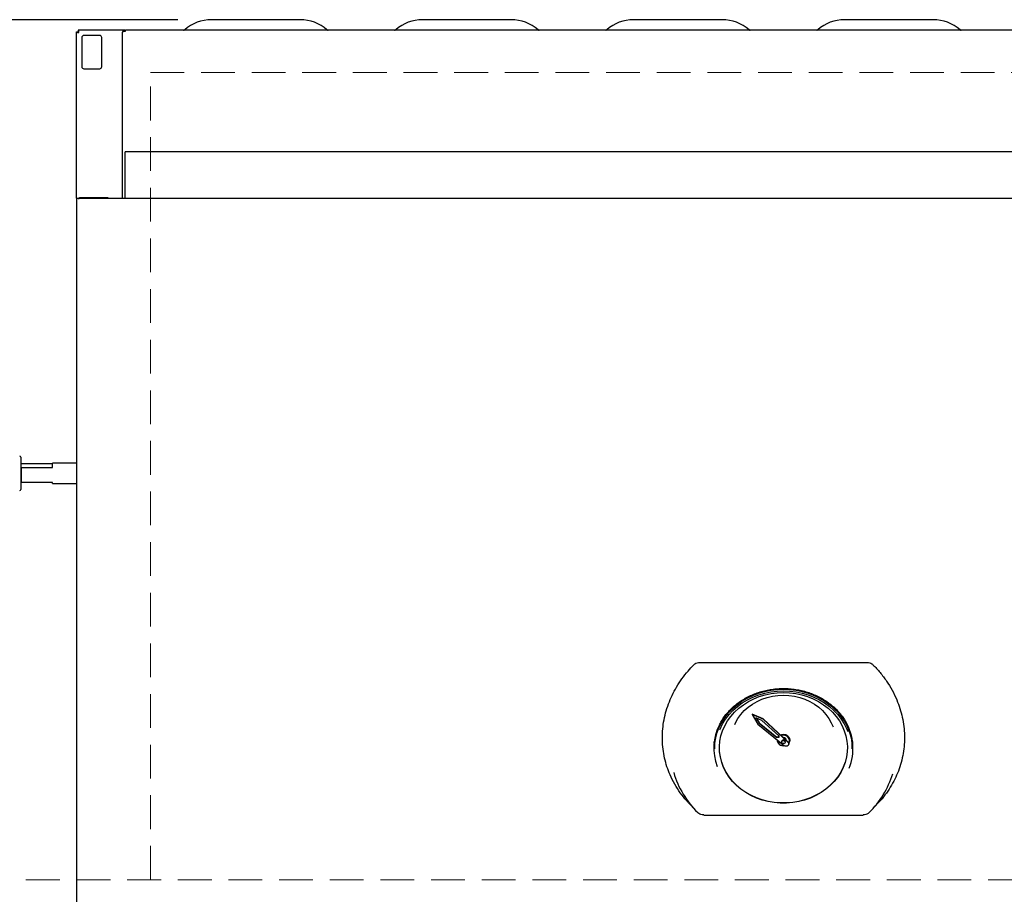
# Model space of a CAD drawing. Header units: inches. Extents: x 42 to 206, y 24 to 147.
# Tile 21 of 47: x 67 to 90, y 104 to 124. Entities that reach past the tile are written whole.
import ezdxf

# ---------------------------------------------------------------- set-up
doc = ezdxf.new("R2010")
doc.units = ezdxf.units.IN
doc.header["$LTSCALE"] = 16
doc.header["$MEASUREMENT"] = 0
doc.linetypes.add('HIDDEN', pattern=[0.075, 0.05, -0.025])
doc.layers.add('FORMAT', color=7, linetype='Continuous')
doc.styles.add('SLDTEXTSTYLE0', font='TXT', dxfattribs={"width": 0.75})
doc.dimstyles.new('SLDDIMSTYLE0', dxfattribs={"dimtxt": 1.5, "dimasz": 2.08, "dimexe": 0, "dimexo": 0.0625, "dimgap": 0.375, "dimtad": 0, "dimtih": 1, "dimtoh": 1, "dimdec": 0, "dimrnd": 1e-09, "dimzin": 12, "dimdsep": 46, "dimlunit": 5, "dimtxsty": 'SLDTEXTSTYLE0', "dimsah": 1, "dimcen": 0.09, "dimadec": 0, "dimazin": 3, "dimtfac": 1, "dimtdec": 0, "dimtofl": 0, "dimtmove": 0, "dimatfit": 3, "dimfxl": 1, "dimfrac": 2, "dimtolj": 1, "dimtzin": 12, "dimarcsym": 0})

# ---------------------------------------------------------------- blocks, each defined once
blk = doc.blocks.new('_D_9')
at = {"layer": 'FORMAT'}
for p, q in [((70.85, 124.343), (54.953, 124.343)), ((56.953, 124.343), (56.953, 111.747)), ((56.953, 96.726), (56.953, 109.322)), ((68.8, 96.726), (54.953, 96.726))]:
    blk.add_line(p, q, dxfattribs=at)
for points in [[(56.953, 124.343), (56.633, 122.263), (57.273, 122.263)], [(56.953, 96.726), (57.273, 98.806), (56.633, 98.806)]]:
    blk.add_solid(points, dxfattribs=at)
at = {"layer": 'FORMAT', "insert": (55.653, 111.255), "char_height": 1.5, "attachment_point": 1, "style": 'SLDTEXTSTYLE0'}
blk.add_mtext('3A', dxfattribs=at)

msp = doc.modelspace()

# ---------------------------------------------------------------- linework, layer by layer
at = {"color": 7, "linetype": 'Continuous', "lineweight": 25}
for p, q in [((73.753, 124.343), (71.65, 124.343)), ((78.753, 124.343), (76.65, 124.343)), ((83.753, 124.343), (81.65, 124.343)), ((88.753, 124.343), (86.65, 124.343)), ((68.452, 124.051), (68.49, 124.051)), ((68.452, 120.115), (68.452, 124.051)), ((69.595, 124.093), (68.493, 124.093)), ((68.493, 124.093), (68.493, 124.055)), ((68.577, 123.918), (68.577, 123.23)), ((69, 123.968), (68.626, 123.968)), ((69.049, 123.23), (69.049, 123.918)), ((69.537, 124.035), (69.537, 120.1)), ((69.595, 124.07), (69.595, 124.093)), ((69.595, 124.093), (69.615, 124.093)), ((69.595, 124.07), (69.615, 124.07)), ((100.789, 124.093), (69.615, 124.093)), ((69.615, 124.07), (69.615, 124.093)), ((68.626, 123.18), (69, 123.18)), ((100.796, 121.206), (69.608, 121.206)), ((69.608, 121.148), (69.608, 121.206)), ((69.608, 120.1), (69.608, 121.148)), ((68.452, 120.115), (68.504, 120.115)), ((68.452, 120.115), (68.452, 119.538)), ((68.504, 120.085), (68.504, 120.115)), ((101.9, 120.1), (68.504, 120.1)), ((69.202, 120.116), (68.524, 120.116)), ((69.202, 120.1), (69.202, 120.116)), ((68.452, 119.538), (68.452, 117.647)), ((68.452, 117.647), (68.452, 101.944)), ((67.129, 113.972), (67.129, 113.206)), ((67.139, 113.81), (67.129, 113.806)), ((67.129, 113.732), (67.139, 113.727)), ((67.879, 113.81), (67.139, 113.81)), ((67.139, 113.727), (67.139, 113.368)), ((67.139, 113.727), (67.879, 113.727)), ((68.452, 113.826), (67.879, 113.826)), ((67.879, 113.727), (67.879, 113.826)), ((67.139, 113.368), (67.129, 113.372)), ((67.879, 113.368), (67.139, 113.368)), ((67.879, 113.351), (67.879, 113.368)), ((67.879, 113.351), (68.452, 113.351)), ((83.217, 109.107), (87.186, 109.107)), ((84.719, 107.772), (84.462, 107.883)), ((84.462, 107.883), (84.462, 107.873)), ((84.719, 107.762), (84.462, 107.873)), ((84.462, 107.873), (84.592, 107.643)), ((84.694, 107.733), (84.55, 107.796)), ((84.55, 107.796), (84.625, 107.664)), ((84.558, 107.793), (84.625, 107.674)), ((84.592, 107.643), (85.228, 107.132)), ((84.625, 107.674), (84.625, 107.664)), ((84.625, 107.674), (85.049, 107.333)), ((84.625, 107.664), (85.049, 107.323)), ((85.093, 107.363), (84.694, 107.733)), ((84.719, 107.772), (84.719, 107.762)), ((85.315, 107.218), (84.719, 107.772)), ((85.315, 107.208), (84.719, 107.762)), ((85.049, 107.333), (85.049, 107.323)), ((85.093, 107.333), (85.049, 107.333)), ((85.093, 107.323), (85.049, 107.323)), ((85.093, 107.335), (85.091, 107.333)), ((85.093, 107.363), (85.093, 107.323)), ((83.572, 107.147), (83.572, 107.059)), ((85.052, 107.274), (85.052, 107.263)), ((85.052, 107.263), (85.052, 107.262)), ((85.061, 107.266), (85.061, 107.262)), ((85.061, 107.262), (85.061, 107.258)), ((85.159, 107.23), (85.159, 107.22)), ((85.202, 107.136), (85.222, 107.137)), ((85.245, 107.22), (85.245, 107.23)), ((85.271, 107.258), (85.271, 107.263)), ((85.331, 107.171), (85.331, 107.181)), ((85.343, 107.258), (85.343, 107.262)), ((85.352, 107.262), (85.352, 107.263)), ((86.832, 107.059), (86.832, 107.147)), ((82.954, 105.777), (83.115, 105.603)), ((87.288, 105.603), (87.45, 105.777)), ((83.313, 105.489), (87.091, 105.489))]:
    msp.add_line(p, q, dxfattribs=at)
at = {"color": 7, "linetype": 'Continuous', "lineweight": 25, "flags": 128}
for points in [[(69.537, 124.035), (69.538, 124.042), (69.541, 124.048), (69.547, 124.055), (69.554, 124.06), (69.563, 124.064), (69.573, 124.068), (69.583, 124.07), (69.595, 124.07)], [(68.524, 120.116), (68.51, 120.114), (68.504, 120.113)], [(83.572, 107.059), (83.579, 107.189), (83.6, 107.318), (83.634, 107.445), (83.682, 107.569), (83.743, 107.688), (83.816, 107.802), (83.901, 107.909), (83.997, 108.009), (84.104, 108.101), (84.219, 108.185), (84.344, 108.258), (84.475, 108.322), (84.613, 108.374), (84.756, 108.416), (84.902, 108.445), (85.051, 108.463), (85.202, 108.469)], [(85.202, 108.392), (85.348, 108.386), (85.493, 108.368), (85.635, 108.337), (85.774, 108.295), (85.906, 108.242), (86.033, 108.178), (86.151, 108.103), (86.261, 108.019), (86.361, 107.926), (86.45, 107.825), (86.527, 107.718), (86.592, 107.604), (86.644, 107.486), (86.682, 107.363), (86.707, 107.238), (86.718, 107.112), (86.714, 106.985), (86.697, 106.859), (86.665, 106.736), (86.62, 106.615), (86.561, 106.499), (86.49, 106.388), (86.407, 106.284), (86.312, 106.187), (86.207, 106.098), (86.093, 106.019), (85.971, 105.949), (85.841, 105.89), (85.705, 105.843), (85.565, 105.806), (85.421, 105.782), (85.275, 105.77), (85.128, 105.77), (84.983, 105.782), (84.839, 105.806), (84.698, 105.843), (84.563, 105.89), (84.433, 105.949), (84.31, 106.019), (84.196, 106.098), (84.091, 106.187), (83.997, 106.284), (83.914, 106.388), (83.842, 106.499), (83.784, 106.615), (83.739, 106.736), (83.707, 106.859), (83.689, 106.985), (83.686, 107.112), (83.696, 107.238), (83.721, 107.363), (83.76, 107.486), (83.812, 107.604), (83.876, 107.718), (83.954, 107.825), (84.043, 107.926), (84.143, 108.019), (84.252, 108.103), (84.371, 108.178), (84.497, 108.242), (84.63, 108.295), (84.768, 108.337), (84.91, 108.368), (85.055, 108.386), (85.202, 108.392)], [(83.693, 107.507), (83.701, 107.527), (83.759, 107.647), (83.83, 107.761), (83.913, 107.869), (84.007, 107.97), (84.112, 108.063), (84.226, 108.147), (84.349, 108.221), (84.479, 108.285), (84.616, 108.338), (84.758, 108.38), (84.904, 108.41), (85.052, 108.428), (85.202, 108.434)], [(84.049, 107.638), (84.067, 107.676), (84.124, 107.778), (84.194, 107.874), (84.275, 107.963), (84.366, 108.045), (84.467, 108.117), (84.576, 108.18), (84.693, 108.232), (84.815, 108.273), (84.941, 108.303), (85.071, 108.321), (85.202, 108.327)], [(85.202, 108.469), (85.352, 108.463), (85.501, 108.445), (85.648, 108.416), (85.791, 108.374), (85.928, 108.322), (86.06, 108.258), (86.184, 108.185), (86.3, 108.101), (86.406, 108.009), (86.503, 107.909), (86.588, 107.802), (86.661, 107.688), (86.722, 107.569), (86.77, 107.445), (86.804, 107.318), (86.825, 107.189), (86.832, 107.059)], [(85.202, 108.434), (85.351, 108.428), (85.5, 108.41), (85.646, 108.38), (85.787, 108.338), (85.924, 108.285), (86.054, 108.221), (86.177, 108.147), (86.292, 108.063), (86.396, 107.97), (86.49, 107.869), (86.573, 107.761), (86.644, 107.647), (86.702, 107.527), (86.726, 107.467)], [(85.202, 108.327), (85.333, 108.321), (85.462, 108.303), (85.589, 108.273), (85.711, 108.232), (85.827, 108.18), (85.936, 108.117), (86.037, 108.045), (86.129, 107.963), (86.21, 107.874), (86.279, 107.778), (86.337, 107.676), (86.378, 107.577)], [(85.093, 107.353), (85.08, 107.34), (85.075, 107.333)], [(85.076, 107.333), (85.08, 107.338), (85.093, 107.351)], [(85.093, 107.339), (85.088, 107.333), (85.088, 107.333)], [(85.202, 107.393), (85.155, 107.387), (85.139, 107.381)], [(85.14, 107.38), (85.155, 107.385), (85.202, 107.391)], [(85.202, 107.384), (85.158, 107.378), (85.147, 107.374)], [(85.327, 107.201), (85.336, 107.22), (85.343, 107.258), (85.336, 107.295), (85.316, 107.329), (85.285, 107.356), (85.245, 107.373), (85.202, 107.379), (85.158, 107.373), (85.15, 107.371)], [(85.202, 107.391), (85.248, 107.385), (85.29, 107.367), (85.323, 107.338), (85.344, 107.302), (85.352, 107.262), (85.344, 107.222), (85.329, 107.194)], [(83.572, 107.107), (83.57, 107.124), (83.564, 107.228)], [(85.202, 107.257), (85.218, 107.254), (85.232, 107.246), (85.241, 107.234), (85.245, 107.22), (85.241, 107.206), (85.232, 107.194), (85.218, 107.186), (85.202, 107.183), (85.185, 107.186), (85.171, 107.194), (85.162, 107.206), (85.159, 107.22), (85.162, 107.234), (85.171, 107.246), (85.185, 107.254), (85.202, 107.257)], [(85.315, 107.208), (85.327, 107.19), (85.331, 107.17), (85.326, 107.151), (85.313, 107.134), (85.294, 107.122), (85.271, 107.118), (85.248, 107.122), (85.228, 107.132)], [(85.315, 107.218), (85.327, 107.2), (85.331, 107.181)], [(86.84, 107.228), (86.833, 107.124), (86.832, 107.112)], [(86.718, 107.086), (86.714, 106.991), (86.697, 106.866), (86.665, 106.742), (86.62, 106.621), (86.561, 106.505), (86.49, 106.394), (86.407, 106.29), (86.312, 106.193), (86.207, 106.104), (86.093, 106.025), (85.971, 105.956), (85.841, 105.897), (85.705, 105.849), (85.565, 105.813), (85.421, 105.788), (85.275, 105.776), (85.128, 105.776), (84.983, 105.788), (84.839, 105.813), (84.698, 105.849), (84.563, 105.897), (84.433, 105.956), (84.31, 106.025), (84.196, 106.104), (84.091, 106.193), (83.997, 106.29), (83.914, 106.394), (83.842, 106.505), (83.784, 106.621), (83.739, 106.742), (83.707, 106.866), (83.689, 106.991), (83.685, 107.086)]]:
    msp.add_lwpolyline(points, dxfattribs=at)
at = {"color": 7, "linetype": 'Continuous', "lineweight": 25}
for centre, radius, start, end in [((71.65, 123.386), 0.957, 90, 131.463), ((73.753, 123.386), 0.957, 48.537, 90), ((76.65, 123.386), 0.957, 90, 131.463), ((78.753, 123.386), 0.957, 48.537, 90), ((81.65, 123.386), 0.957, 90, 131.463), ((83.753, 123.386), 0.957, 48.537, 90), ((86.65, 123.386), 0.957, 90, 131.463), ((88.753, 123.386), 0.957, 48.537, 90), ((70.99, 124.133), 0.0407, 270, 311.463), ((74.414, 124.133), 0.0407, 228.537, 270), ((75.99, 124.133), 0.0407, 270, 311.463), ((79.414, 124.133), 0.0407, 228.537, 270), ((80.99, 124.133), 0.0407, 270, 311.463), ((84.414, 124.133), 0.0407, 228.537, 270), ((85.99, 124.133), 0.0407, 270, 311.463), ((89.414, 124.133), 0.0407, 228.537, 270), ((67.104, 113.972), 0.025, 0, 87), ((67.104, 113.206), 0.025, 273, 0), ((84.805, 107.07), 1.251, 153.415, 200.0284), ((85.592, 107.07), 1.258, 337.9244, 30.3315), ((85.21, 107.252), 0.142, 4.737, 93.5335), ((85.21, 107.251), 0.133, 4.737, 93.5335), ((85.207, 107.259), 0.0642, 359.2417, 94.7136), ((85.193, 107.27), 0.14, 178.5012, 283.9339), ((85.191, 107.265), 0.129, 179.3263, 274.8734), ((85.199, 107.227), 0.0402, 86.1643, 175.5653), ((85.204, 107.227), 0.0402, 4.4347, 93.8357), ((84.724, 107.122), 2.213, 196.4802, 225.4106), ((85.659, 107.135), 2.236, 314.7336, 342.5102)]:
    msp.add_arc(centre, radius, start, end, dxfattribs=at)
for centre, major_axis in [((68.628, 123.917), (-0.0364, 0.0364)), ((68.999, 123.917), (0.0364, 0.0364)), ((68.628, 123.231), (-0.0364, -0.0364)), ((68.999, 123.231), (0.0364, -0.0364))]:
    msp.add_ellipse(centre, major_axis=major_axis, ratio=0.970288, start_param=5.512866, end_param=7.053504, dxfattribs=at)
for points in [[(68.452, 124.051), (68.453, 124.05), (68.454, 124.047), (68.468, 124.043), (68.487, 124.039), (68.502, 124.036), (68.51, 124.035)], [(68.49, 124.051), (68.49, 124.05), (68.491, 124.047), (68.495, 124.043), (68.502, 124.039), (68.507, 124.036), (68.51, 124.035)], [(68.51, 124.035), (68.508, 124.042), (68.506, 124.057), (68.502, 124.077), (68.497, 124.09), (68.495, 124.092), (68.493, 124.093)], [(68.51, 124.035), (68.508, 124.037), (68.506, 124.043), (68.502, 124.049), (68.497, 124.054), (68.495, 124.054), (68.493, 124.055)], [(69.595, 124.093), (69.587, 124.092), (69.572, 124.09), (69.553, 124.077), (69.539, 124.057), (69.538, 124.042), (69.537, 124.035)]]:
    msp.add_open_spline(points, degree=3, dxfattribs=at)
for points, knots in [([(82.955, 105.779), (82.94, 105.794), (82.867, 105.867), (82.755, 106.014), (82.622, 106.218), (82.518, 106.427), (82.439, 106.634), (82.382, 106.838), (82.346, 107.05), (82.33, 107.264), (82.335, 107.478), (82.361, 107.693), (82.408, 107.909), (82.475, 108.12), (82.562, 108.326), (82.667, 108.525), (82.793, 108.718), (82.931, 108.895), (83.033, 109.002), (83.08, 109.052)], [0, 0, 0, 0, 0.0173068, 0.0834761, 0.1514402, 0.2200254, 0.2792088, 0.3387977, 0.3996622, 0.4609665, 0.5206012, 0.5806492, 0.6420014, 0.7038049, 0.7634605, 0.823533, 0.8849256, 0.9467773, 1, 1, 1, 1]), ([(83.08, 109.052), (83.095, 109.065), (83.126, 109.09), (83.176, 109.105), (83.207, 109.107), (83.217, 109.107)], [0, 0, 0, 0, 0.4009, 0.802249, 1, 1, 1, 1]), ([(87.186, 109.107), (87.207, 109.106), (87.248, 109.102), (87.294, 109.078), (87.316, 109.059), (87.323, 109.052)], [0, 0, 0, 0, 0.39673, 0.793605, 1, 1, 1, 1]), ([(87.323, 109.052), (87.381, 108.99), (87.498, 108.867), (87.649, 108.664), (87.781, 108.447), (87.886, 108.229), (87.965, 108.014), (88.021, 107.804), (88.058, 107.589), (88.073, 107.374), (88.068, 107.159), (88.043, 106.947), (87.996, 106.736), (87.929, 106.531), (87.842, 106.334), (87.737, 106.144), (87.61, 105.963), (87.512, 105.84), (87.454, 105.782), (87.45, 105.778)], [0, 0, 0, 0, 0.065603, 0.131772, 0.199736, 0.268321, 0.327505, 0.387093, 0.447958, 0.509262, 0.568896, 0.628944, 0.690296, 0.7521, 0.811755, 0.871827, 0.93322, 0.995071, 1, 1, 1, 1]), ([(83.686, 107.624), (83.7, 107.653), (83.734, 107.72), (83.8, 107.819), (83.881, 107.921), (83.972, 108.016), (84.072, 108.105), (84.18, 108.185), (84.297, 108.257), (84.42, 108.32), (84.548, 108.374), (84.682, 108.418), (84.82, 108.451), (84.961, 108.474), (85.103, 108.487), (85.246, 108.489), (85.389, 108.481), (85.53, 108.461), (85.669, 108.432), (85.804, 108.392), (85.935, 108.342), (86.06, 108.282), (86.179, 108.214), (86.291, 108.137), (86.394, 108.052), (86.488, 107.959), (86.573, 107.86), (86.636, 107.773), (86.667, 107.717), (86.678, 107.698)], [0, 0, 0, 0, 0.029762, 0.067954, 0.106113, 0.144241, 0.18234, 0.220415, 0.25847, 0.296508, 0.334533, 0.372548, 0.410555, 0.448557, 0.486553, 0.524547, 0.562538, 0.600527, 0.638514, 0.676502, 0.714491, 0.752483, 0.790481, 0.828488, 0.866508, 0.904544, 0.942603, 0.980688, 1, 1, 1, 1]), ([(83.313, 105.49), (83.301, 105.49), (83.269, 105.492), (83.217, 105.508), (83.186, 105.534), (83.17, 105.546)], [0, 0, 0, 0, 0.215227, 0.608158, 1, 1, 1, 1]), ([(87.233, 105.546), (87.225, 105.539), (87.202, 105.518), (87.154, 105.495), (87.112, 105.492), (87.091, 105.49)], [0, 0, 0, 0, 0.21523, 0.608159, 1, 1, 1, 1])]:
    msp.add_open_spline(points, degree=3, knots=knots, dxfattribs=at)
at = {"layer": 'FORMAT', "linetype": 'HIDDEN', "lineweight": 18}
for p, q in [((70.202, 103.956), (70.202, 123.093)), ((70.202, 123.093), (100.202, 123.093)), ((150.854, 103.956), (46.763, 103.956))]:
    msp.add_line(p, q, dxfattribs=at)

# ---------------------------------------------------------------- dimensions: what is measured, and where the dimension line sits
at = {"layer": 'FORMAT'}
dim = msp.add_linear_dim(base=(56.953, 96.726), p1=(71.65, 124.343), p2=(69.6, 96.726), angle=90, text='3A', dimstyle='SLDDIMSTYLE0', dxfattribs=at)
dim.commit()
dim.dimension.update_dxf_attribs({"geometry": '_D_9', "text_midpoint": (56.953, 110.534), "dimtype": 160})

doc.saveas('drawing.dxf')
